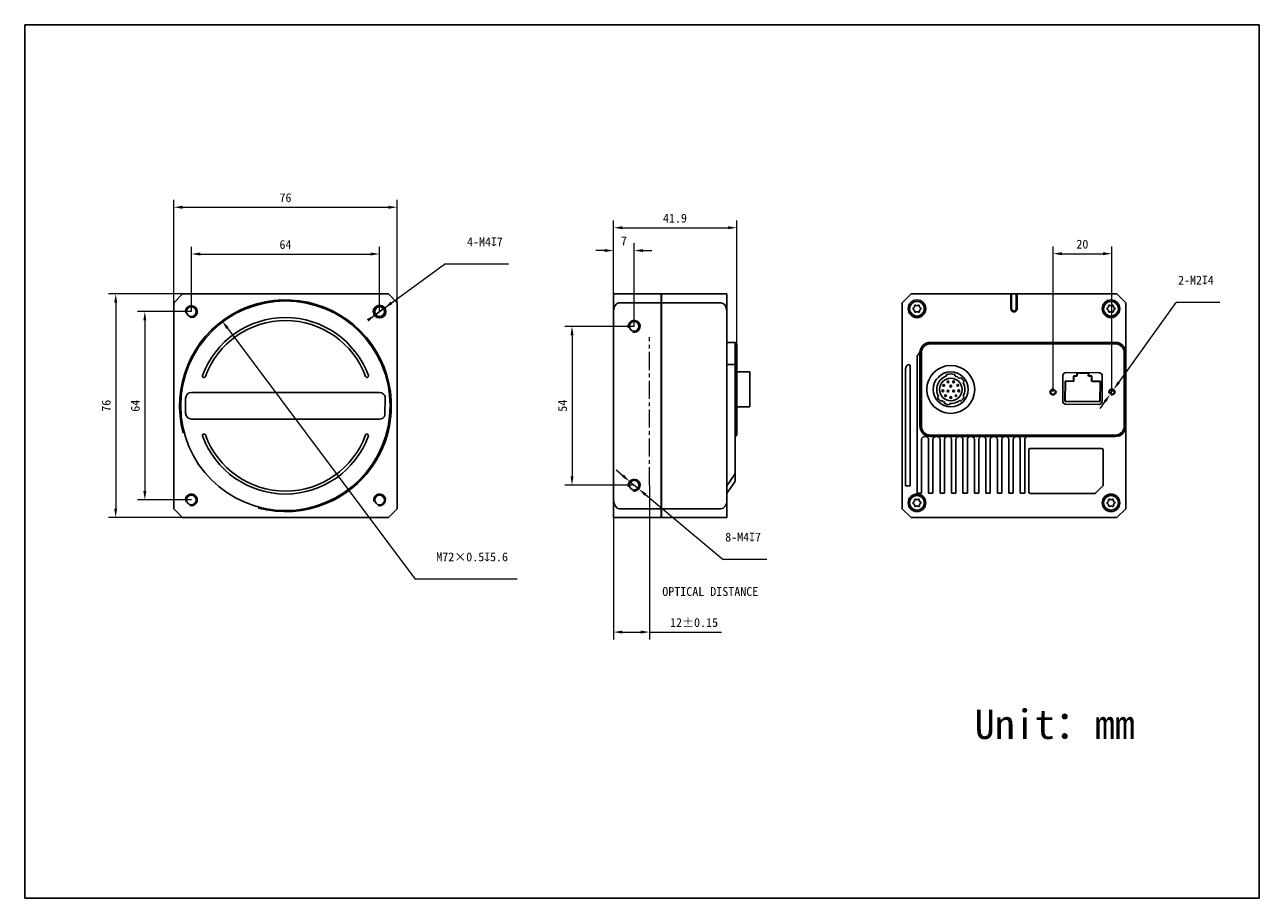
# Model space of a CAD drawing. Header units: millimetres. Extents: x 741 to 1161, y 54 to 351.
import ezdxf

# ---------------------------------------------------------------- set-up
doc = ezdxf.new("R2010")
doc.units = ezdxf.units.MM
doc.header["$LTSCALE"] = 16.335
doc.header["$PDMODE"] = 3
doc.header["$PDSIZE"] = 8
doc.linetypes.add('CENTER', pattern=[0.6, 0.375, -0.075, 0.075, -0.075])
doc.layers.get('0').update_dxf_attribs({"linetype": 'CONTINUOUS'})
doc.layers.get('Defpoints').update_dxf_attribs({"linetype": 'CONTINUOUS'})
for name, color, linetype in [('00_COMPONENTS', 7, 'CONTINUOUS'), ('50_ALL_DETAILS', 7, 'CONTINUOUS'), ('51__DRAFT_DIMS', 7, 'CONTINUOUS'), ('RJ45-B563S-LDXF_CONTINUOUS_LINE', 7, 'CONTINUOUS')]:
    doc.layers.add(name, color=color, linetype=linetype)
doc.styles.get("Standard").update_dxf_attribs({"font": 'simfang.ttf'})
doc.dimstyles.new('DIMSTYLE_1', dxfattribs={"dimtxt": 3, "dimasz": 3, "dimexe": 2.5, "dimexo": 0, "dimgap": 0.75, "dimtad": 1, "dimdsep": 46, "dimtxsty": 'STANDARD', "dimblk": '_FILLED', "dimcen": 0.09, "dimclrd": 8, "dimclre": 8, "dimclrt": 7, "dimadec": 0, "dimazin": 0, "dimtp": 0.001, "dimtm": 0.001, "dimtfac": 1, "dimtofl": 0, "dimtmove": 0, "dimatfit": 3, "dimldrblk": '_FILLED', "dimfxl": 1, "dimtolj": 1, "dimlwd": 9, "dimlwe": 9, "dimarcsym": 0})
doc.dimstyles.new('DIMSTYLE_2', dxfattribs={"dimtxt": 3, "dimasz": 3, "dimexe": 2.5, "dimexo": 0, "dimtad": 1, "dimdec": 3, "dimdsep": 46, "dimtxsty": 'STANDARD', "dimblk": '_FILLED', "dimcen": 0.09, "dimclrd": 8, "dimclre": 8, "dimclrt": 7, "dimadec": 0, "dimazin": 0, "dimtp": 0.001, "dimtm": 0.001, "dimtfac": 1, "dimtdec": 3, "dimtmove": 0, "dimatfit": 2, "dimldrblk": '_FILLED', "dimfxl": 1, "dimtolj": 1, "dimlwd": 9, "dimlwe": 9, "dimarcsym": 0})

# ---------------------------------------------------------------- blocks, each defined once
blk = doc.blocks.new('_FILLED')
at = {"color": 0, "linetype": 'ByBlock'}
blk.add_solid([(0, 0), (-1, 0.17), (-1, -0.17)], dxfattribs=at)
blk = doc.blocks.new('*D214')
at = {"layer": '51__DRAFT_DIMS', "color": 8, "lineweight": 9}
for p, q in [((797.32, 253.27), (797.32, 275.36)), ((861.32, 253.27), (861.32, 275.36)), ((800.32, 272.86), (858.32, 272.86))]:
    blk.add_line(p, q, dxfattribs=at)
at = {"layer": 'Defpoints', "color": 0}
for p in [(861.32, 272.86), (797.32, 253.27), (861.32, 253.27)]:
    blk.add_point(p, dxfattribs=at)
at = {"layer": '51__DRAFT_DIMS', "color": 8, "linetype": 'ByBlock', "lineweight": 9, "xscale": 3, "yscale": 3, "zscale": 3, "rotation": 180}
blk.add_blockref('_FILLED', (797.32, 272.86), dxfattribs=at)
at = {"layer": '51__DRAFT_DIMS', "color": 8, "linetype": 'ByBlock', "lineweight": 9, "xscale": 3, "yscale": 3, "zscale": 3}
blk.add_blockref('_FILLED', (861.32, 272.86), dxfattribs=at)
at = {"layer": '51__DRAFT_DIMS', "color": 7, "insert": (829.32, 277.61), "char_height": 3, "attachment_point": 2, "line_spacing_factor": 0.9}
blk.add_mtext('\\A1;64', dxfattribs=at)
blk = doc.blocks.new('*D215')
at = {"layer": '51__DRAFT_DIMS', "color": 8, "lineweight": 9}
for p, q in [((791.32, 253.44), (791.32, 291.26)), ((867.32, 253.44), (867.32, 291.26)), ((794.32, 288.76), (864.32, 288.76))]:
    blk.add_line(p, q, dxfattribs=at)
at = {"layer": 'Defpoints', "color": 0}
for p in [(867.32, 288.76), (791.32, 253.44), (867.32, 253.44)]:
    blk.add_point(p, dxfattribs=at)
at = {"layer": '51__DRAFT_DIMS', "color": 8, "linetype": 'ByBlock', "lineweight": 9, "xscale": 3, "yscale": 3, "zscale": 3, "rotation": 180}
blk.add_blockref('_FILLED', (791.32, 288.76), dxfattribs=at)
at = {"layer": '51__DRAFT_DIMS', "color": 8, "linetype": 'ByBlock', "lineweight": 9, "xscale": 3, "yscale": 3, "zscale": 3}
blk.add_blockref('_FILLED', (867.32, 288.76), dxfattribs=at)
at = {"layer": '51__DRAFT_DIMS', "color": 7, "insert": (829.32, 293.51), "char_height": 3, "attachment_point": 2, "line_spacing_factor": 0.9}
blk.add_mtext('\\A1;76', dxfattribs=at)
blk = doc.blocks.new('*D216')
at = {"layer": '51__DRAFT_DIMS', "color": 8, "lineweight": 9}
for p, q in [((797.15, 259.27), (769.06, 259.27)), ((771.56, 256.27), (771.56, 186.27)), ((797.15, 183.27), (769.06, 183.27))]:
    blk.add_line(p, q, dxfattribs=at)
at = {"layer": 'Defpoints', "color": 0}
for p in [(797.15, 259.27), (771.56, 183.27), (797.15, 183.27)]:
    blk.add_point(p, dxfattribs=at)
at = {"layer": '51__DRAFT_DIMS', "color": 8, "linetype": 'ByBlock', "lineweight": 9, "xscale": 3, "yscale": 3, "zscale": 3}
for p, rotation in [((771.56, 259.27), 90), ((771.56, 183.27), 270)]:
    blk.add_blockref('_FILLED', p, dxfattribs=dict(at, rotation=rotation))
at = {"layer": '51__DRAFT_DIMS', "color": 7, "insert": (766.81, 221.27), "char_height": 3, "attachment_point": 2, "rotation": 90, "line_spacing_factor": 0.9}
blk.add_mtext('\\A1;76', dxfattribs=at)
blk = doc.blocks.new('*D217')
at = {"layer": '51__DRAFT_DIMS', "color": 8, "lineweight": 9}
for p, q in [((797.32, 253.27), (778.97, 253.27)), ((781.47, 250.27), (781.47, 192.27)), ((797.32, 189.27), (778.97, 189.27))]:
    blk.add_line(p, q, dxfattribs=at)
at = {"layer": 'Defpoints', "color": 0}
for p in [(797.32, 253.27), (781.47, 189.27), (797.32, 189.27)]:
    blk.add_point(p, dxfattribs=at)
at = {"layer": '51__DRAFT_DIMS', "color": 8, "linetype": 'ByBlock', "lineweight": 9, "xscale": 3, "yscale": 3, "zscale": 3}
for p, rotation in [((781.47, 253.27), 90), ((781.47, 189.27), 270)]:
    blk.add_blockref('_FILLED', p, dxfattribs=dict(at, rotation=rotation))
at = {"layer": '51__DRAFT_DIMS', "color": 7, "insert": (776.72, 221.27), "char_height": 3, "attachment_point": 2, "rotation": 90, "line_spacing_factor": 0.9}
blk.add_mtext('\\A1;64', dxfattribs=at)
blk = doc.blocks.new('*D218')
at = {"layer": '51__DRAFT_DIMS', "color": 8, "lineweight": 9}
for p in [(809.56, 247.7), (908.09, 162.28)]:
    blk.add_line(p, (873.43, 162.28), dxfattribs=at)
at = {"layer": 'Defpoints', "color": 0}
for p in [(807.76, 250.1), (850.88, 192.44)]:
    blk.add_point(p, dxfattribs=at)
at = {"layer": '51__DRAFT_DIMS', "color": 8, "linetype": 'ByBlock', "lineweight": 9, "xscale": 3, "yscale": 3, "zscale": 3, "rotation": 126.7847362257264}
blk.add_blockref('_FILLED', (807.76, 250.1), dxfattribs=at)
at = {"layer": '51__DRAFT_DIMS', "color": 7, "insert": (880.61, 171.4), "char_height": 3, "attachment_point": 1, "line_spacing_factor": 0.9}
blk.add_mtext('\\A1;{M72×0.5{\\fgdt;x}5.6\\P }', dxfattribs=at)
blk = doc.blocks.new('*D219')
at = {"layer": '51__DRAFT_DIMS', "color": 8, "lineweight": 9}
for p, q in [((857.29, 250.32), (883.37, 269.41)), ((905.23, 269.41), (883.37, 269.41)), ((865.36, 256.22), (867.78, 258)), ((862.94, 254.45), (859.71, 252.09))]:
    blk.add_line(p, q, dxfattribs=at)
at = {"layer": 'Defpoints', "color": 0}
for p in [(859.71, 252.09), (862.94, 254.45)]:
    blk.add_point(p, dxfattribs=at)
at = {"layer": '51__DRAFT_DIMS', "color": 8, "linetype": 'ByBlock', "lineweight": 9, "xscale": 3, "yscale": 3, "zscale": 3}
for p, rotation in [((862.94, 254.45), 216.2077005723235), ((859.71, 252.09), 36.20770057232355)]:
    blk.add_blockref('_FILLED', p, dxfattribs=dict(at, rotation=rotation))
at = {"layer": '51__DRAFT_DIMS', "color": 7, "insert": (891.07, 278.53), "char_height": 3, "attachment_point": 1, "line_spacing_factor": 0.9}
blk.add_mtext('\\A1;{4-M4{\\fgdt;x}7\\P }', dxfattribs=at)
blk = doc.blocks.new('*D220')
at = {"layer": '51__DRAFT_DIMS', "color": 8, "lineweight": 9}
for p, q in [((947.95, 248.27), (924.3, 248.27)), ((926.8, 245.27), (926.8, 197.27)), ((947.95, 194.27), (924.3, 194.27))]:
    blk.add_line(p, q, dxfattribs=at)
at = {"layer": 'Defpoints', "color": 0}
for p in [(947.95, 248.27), (926.8, 194.27), (947.95, 194.27)]:
    blk.add_point(p, dxfattribs=at)
at = {"layer": '51__DRAFT_DIMS', "color": 8, "linetype": 'ByBlock', "lineweight": 9, "xscale": 3, "yscale": 3, "zscale": 3}
for p, rotation in [((926.8, 248.27), 90), ((926.8, 194.27), 270)]:
    blk.add_blockref('_FILLED', p, dxfattribs=dict(at, rotation=rotation))
at = {"layer": '51__DRAFT_DIMS', "color": 7, "insert": (922.05, 221.29), "char_height": 3, "attachment_point": 2, "rotation": 90, "line_spacing_factor": 0.9}
blk.add_mtext('\\A1;54', dxfattribs=at)
blk = doc.blocks.new('*D221')
at = {"layer": '51__DRAFT_DIMS', "color": 8, "lineweight": 9}
for p, q in [((937.95, 274.04), (934.95, 274.04)), ((940.95, 253.44), (940.95, 276.54)), ((947.95, 248.27), (947.95, 276.54)), ((950.95, 274.04), (953.95, 274.04))]:
    blk.add_line(p, q, dxfattribs=at)
at = {"layer": 'Defpoints', "color": 0}
for p in [(947.95, 274.04), (940.95, 253.44), (947.95, 248.27)]:
    blk.add_point(p, dxfattribs=at)
at = {"layer": '51__DRAFT_DIMS', "color": 8, "linetype": 'ByBlock', "lineweight": 9, "xscale": 3, "yscale": 3, "zscale": 3}
blk.add_blockref('_FILLED', (940.95, 274.04), dxfattribs=at)
at = {"layer": '51__DRAFT_DIMS', "color": 8, "linetype": 'ByBlock', "lineweight": 9, "xscale": 3, "yscale": 3, "zscale": 3, "rotation": 180}
blk.add_blockref('_FILLED', (947.95, 274.04), dxfattribs=at)
at = {"layer": '51__DRAFT_DIMS', "color": 7, "insert": (944.43, 278.79), "char_height": 3, "attachment_point": 2, "line_spacing_factor": 0.9}
blk.add_mtext('\\A1;7', dxfattribs=at)
blk = doc.blocks.new('*D227')
at = {"layer": '51__DRAFT_DIMS', "color": 8, "lineweight": 9}
for p, q in [((940.95, 253.44), (940.95, 284.3)), ((943.95, 281.8), (979.84, 281.8)), ((982.84, 239.32), (982.84, 284.3))]:
    blk.add_line(p, q, dxfattribs=at)
at = {"layer": 'Defpoints', "color": 0}
for p in [(982.84, 281.8), (940.95, 253.44), (982.84, 239.32)]:
    blk.add_point(p, dxfattribs=at)
at = {"layer": '51__DRAFT_DIMS', "color": 8, "linetype": 'ByBlock', "lineweight": 9, "xscale": 3, "yscale": 3, "zscale": 3, "rotation": 180}
blk.add_blockref('_FILLED', (940.95, 281.8), dxfattribs=at)
at = {"layer": '51__DRAFT_DIMS', "color": 8, "linetype": 'ByBlock', "lineweight": 9, "xscale": 3, "yscale": 3, "zscale": 3}
blk.add_blockref('_FILLED', (982.84, 281.8), dxfattribs=at)
at = {"layer": '51__DRAFT_DIMS', "color": 7, "insert": (961.81, 286.55), "char_height": 3, "attachment_point": 2, "line_spacing_factor": 0.9}
blk.add_mtext('\\A1;41.9{}{{\\H0.7x;}{}}', dxfattribs=at)
blk = doc.blocks.new('*D223')
at = {"layer": '51__DRAFT_DIMS', "color": 8, "lineweight": 9}
for p, q in [((944.11, 197.47), (941.8, 199.39)), ((946.41, 195.55), (949.48, 192.99)), ((951.79, 191.07), (978.27, 169)), ((993.02, 169), (978.27, 169))]:
    blk.add_line(p, q, dxfattribs=at)
at = {"layer": 'Defpoints', "color": 0}
for p in [(946.41, 195.55), (949.48, 192.99)]:
    blk.add_point(p, dxfattribs=at)
at = {"layer": '51__DRAFT_DIMS', "color": 8, "linetype": 'ByBlock', "lineweight": 9, "xscale": 3, "yscale": 3, "zscale": 3}
for p, rotation in [((946.41, 195.55), 320.2005088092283), ((949.48, 192.99), 140.2005088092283)]:
    blk.add_blockref('_FILLED', p, dxfattribs=dict(at, rotation=rotation))
at = {"layer": '51__DRAFT_DIMS', "color": 7, "insert": (978.9, 178.13), "char_height": 3, "attachment_point": 1, "line_spacing_factor": 0.9}
blk.add_mtext('\\A1;{8-M4{\\fgdt;x}7\\P }', dxfattribs=at)
blk = doc.blocks.new('*D229')
at = {"layer": '51__DRAFT_DIMS', "color": 8, "lineweight": 9}
for p, q in [((953.11, 194.22), (953.11, 141.83)), ((940.95, 189.1), (940.95, 141.83)), ((943.95, 144.33), (950.11, 144.33)), ((953.11, 144.33), (977.68, 144.33))]:
    blk.add_line(p, q, dxfattribs=at)
at = {"layer": 'Defpoints', "color": 0}
for p in [(953.11, 194.22), (940.95, 189.1), (953.11, 144.33)]:
    blk.add_point(p, dxfattribs=at)
at = {"layer": '51__DRAFT_DIMS', "color": 8, "linetype": 'ByBlock', "lineweight": 9, "xscale": 3, "yscale": 3, "zscale": 3, "rotation": 180}
blk.add_blockref('_FILLED', (940.95, 144.33), dxfattribs=at)
at = {"layer": '51__DRAFT_DIMS', "color": 8, "linetype": 'ByBlock', "lineweight": 9, "xscale": 3, "yscale": 3, "zscale": 3}
blk.add_blockref('_FILLED', (953.11, 144.33), dxfattribs=at)
at = {"layer": '51__DRAFT_DIMS', "color": 7, "insert": (960.15, 149.08), "char_height": 3, "attachment_point": 1, "line_spacing_factor": 0.9}
blk.add_mtext('\\A1;12{}{{{%%p0.15}}{}}', dxfattribs=at)
blk = doc.blocks.new('*D225')
at = {"layer": '51__DRAFT_DIMS', "color": 8, "lineweight": 9}
for p, q in [((1090.45, 225.97), (1090.45, 275.47)), ((1110.45, 225.97), (1110.45, 275.47)), ((1093.45, 272.97), (1107.45, 272.97))]:
    blk.add_line(p, q, dxfattribs=at)
at = {"layer": 'Defpoints', "color": 0}
for p in [(1110.45, 272.97), (1090.45, 225.97), (1110.45, 225.97)]:
    blk.add_point(p, dxfattribs=at)
at = {"layer": '51__DRAFT_DIMS', "color": 8, "linetype": 'ByBlock', "lineweight": 9, "xscale": 3, "yscale": 3, "zscale": 3, "rotation": 180}
blk.add_blockref('_FILLED', (1090.45, 272.97), dxfattribs=at)
at = {"layer": '51__DRAFT_DIMS', "color": 8, "linetype": 'ByBlock', "lineweight": 9, "xscale": 3, "yscale": 3, "zscale": 3}
blk.add_blockref('_FILLED', (1110.45, 272.97), dxfattribs=at)
at = {"layer": '51__DRAFT_DIMS', "color": 7, "insert": (1100.42, 277.72), "char_height": 3, "attachment_point": 2, "line_spacing_factor": 0.9}
blk.add_mtext('\\A1;20', dxfattribs=at)
blk = doc.blocks.new('*D226')
at = {"layer": '51__DRAFT_DIMS', "color": 8, "lineweight": 9}
for p, q in [((1112.78, 229.22), (1132.32, 256.37)), ((1147.14, 256.37), (1132.32, 256.37)), ((1108.11, 222.72), (1106.36, 220.29)), ((1109.86, 225.16), (1111.03, 226.78))]:
    blk.add_line(p, q, dxfattribs=at)
at = {"layer": 'Defpoints', "color": 0}
for p in [(1109.86, 225.16), (1111.03, 226.78)]:
    blk.add_point(p, dxfattribs=at)
at = {"layer": '51__DRAFT_DIMS', "color": 8, "linetype": 'ByBlock', "lineweight": 9, "xscale": 3, "yscale": 3, "zscale": 3}
for p, rotation in [((1111.03, 226.78), 234.2633850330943), ((1109.86, 225.16), 54.26338503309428)]:
    blk.add_blockref('_FILLED', p, dxfattribs=dict(at, rotation=rotation))
at = {"layer": '51__DRAFT_DIMS', "color": 7, "insert": (1132.95, 265.49), "char_height": 3, "attachment_point": 1, "line_spacing_factor": 0.9}
blk.add_mtext('\\A1;{2-M2{\\fgdt;x}4\\P }', dxfattribs=at)

msp = doc.modelspace()

# ---------------------------------------------------------------- linework, layer by layer
at = {"color": 7}
for p, q in [((740.604, 53.8213), (740.604, 350.8213)), ((740.604, 350.8213), (1160.604, 350.8213)), ((1160.604, 53.8213), (1160.604, 350.8213)), ((740.604, 53.8213), (1160.604, 53.8213))]:
    msp.add_line(p, q, dxfattribs=at)
at = {"color": 1, "linetype": 'CENTER', "lineweight": 5}
msp.add_line((953.1066, 194.2231), (953.1066, 244.5908), dxfattribs=at)
for p, q in [((825.8221, 225.7695), (833.3899, 225.7695)), ((863.238, 224.3435), (863.1685, 218.0008))]:
    msp.add_line(p, q)
at = {"layer": '00_COMPONENTS', "color": 7}
for p, q in [((794.3221, 259.2695), (791.3221, 256.2695)), ((791.3221, 186.2695), (791.3221, 256.2695)), ((794.3221, 259.2695), (864.3221, 259.2695)), ((867.3221, 256.2695), (864.3221, 259.2695)), ((867.3221, 186.2695), (867.3221, 256.2695)), ((940.9477, 183.2695), (940.9477, 259.2695)), ((940.9477, 259.2695), (957.1477, 259.2695)), ((942.9477, 256.2695), (957.1477, 256.2695)), ((957.1477, 259.2695), (957.1477, 183.2695)), ((957.2474, 258.2695), (957.1477, 258.2695)), ((957.2474, 183.2695), (957.2474, 259.2695)), ((957.2474, 259.2695), (979.4474, 259.2695)), ((977.4474, 256.2695), (957.2474, 256.2695)), ((979.4474, 259.2695), (979.4474, 256.742)), ((1039.1473, 256.2695), (1042.1473, 259.2695)), ((1039.1473, 186.2695), (1039.1473, 256.2695)), ((1042.1473, 259.2695), (1076.2532, 259.2695)), ((1076.0473, 259.2695), (1076.0473, 254.2695)), ((1076.3473, 259.2695), (1076.1473, 259.0695)), ((1076.1473, 259.0695), (1076.1473, 254.2695)), ((1076.3473, 259.2695), (1076.3473, 254.2695)), ((1076.3473, 259.2695), (1112.1473, 259.2695)), ((1077.9473, 254.2695), (1077.9473, 259.2695)), ((1077.9473, 259.2695), (1078.1473, 259.0695)), ((1078.1473, 254.2695), (1078.1473, 259.0695)), ((1078.2473, 259.2695), (1078.2473, 254.2695)), ((1112.1473, 259.2695), (1115.1473, 256.2695)), ((1115.1473, 186.2695), (1115.1473, 256.2695)), ((979.4474, 255.9687), (979.4474, 186.5704)), ((1046.7973, 254.2695), (1046.7973, 255.2695)), ((1107.4973, 255.2695), (1107.4973, 254.2695)), ((1042.7411, 251.6195), (1044.1473, 251.6195)), ((1110.1473, 251.6195), (1111.5536, 251.6195)), ((982.3374, 242.8195), (979.4474, 242.8195)), ((982.3374, 242.8195), (982.3374, 196.2174)), ((982.8374, 242.3195), (982.3374, 242.8195)), ((982.8374, 242.3195), (982.8374, 211.3195)), ((1111.6473, 242.8195), (1048.6473, 242.8195)), ((1111.6473, 242.3195), (1048.6473, 242.3195)), ((982.3374, 235.2624), (979.4474, 235.2624)), ((1044.1973, 191.5095), (1044.1973, 237.7482)), ((1044.7525, 238.9247), (1044.6367, 238.8089)), ((1045.1473, 239.3195), (1045.1473, 214.3195)), ((1045.6473, 239.3195), (1045.6473, 214.3195)), ((1114.6473, 214.3195), (1114.6473, 239.3195)), ((982.8374, 232.7695), (987.2574, 232.7695)), ((987.2574, 220.8696), (987.2574, 232.7695)), ((1040.2973, 194.0995), (1040.2973, 233.8482)), ((1040.9438, 235.116), (1040.7367, 234.9089)), ((1041.7973, 194.0995), (1041.7973, 234.7624)), ((1054.2348, 231.876), (1054.2359, 231.4074)), ((1057.0348, 231.8829), (1057.0359, 231.4143)), ((1093.7211, 222.8419), (1093.7943, 231.5416)), ((1094.8027, 232.5331), (1106.2023, 232.4372)), ((1098.4482, 231.3674), (1098.4481, 231.3724)), ((1102.5563, 232.3329), (1102.5479, 231.3379)), ((1103.648, 231.3237), (1102.5481, 231.3329)), ((1103.6479, 231.3286), (1103.6337, 229.6387)), ((1107.1939, 231.4288), (1107.1206, 222.7291)), ((1058.6714, 230.5472), (1059.021, 230.842)), ((1060.1815, 229.466), (1059.8318, 229.1712)), ((795.3221, 223.7695), (795.3221, 218.7695)), ((825.8221, 225.7695), (797.3221, 225.7695)), ((861.3221, 225.7695), (832.8221, 225.7695)), ((1051.1132, 224.1731), (1051.4628, 224.4679)), ((1052.6233, 223.0919), (1052.2736, 222.797)), ((1059.041, 222.8138), (1058.6898, 223.107)), ((1059.8434, 224.4887), (1060.1946, 224.1956)), ((982.8374, 220.8695), (987.2574, 220.8695)), ((1053.4511, 222.051), (1053.5684, 222.4931)), ((1055.3082, 222.0315), (1055.191, 221.5894)), ((1106.1123, 221.7376), (1094.7127, 221.8335)), ((797.3221, 216.7695), (861.3221, 216.7695)), ((982.8374, 211.3195), (982.3374, 210.8195)), ((1047.0973, 210.8195), (1046.6973, 210.8195)), ((1048.6473, 211.3195), (1111.6473, 211.3195)), ((1048.6473, 210.8195), (1111.6473, 210.8195)), ((1045.6973, 191.5095), (1045.6973, 209.8195)), ((1048.0973, 191.5095), (1048.0973, 209.8195)), ((1049.5973, 191.5095), (1049.5973, 209.8195)), ((1051.9973, 191.5095), (1051.9973, 209.8195)), ((1053.4973, 191.5095), (1053.4973, 209.8195)), ((1055.8973, 191.5095), (1055.8973, 209.8195)), ((1057.3973, 191.5095), (1057.3973, 209.8195)), ((1059.7973, 191.5095), (1059.7973, 209.8195)), ((1061.2973, 191.5095), (1061.2973, 209.8195)), ((1063.6973, 191.5095), (1063.6973, 209.8195)), ((1065.1973, 191.5095), (1065.1973, 209.8195)), ((1067.5973, 191.5095), (1067.5973, 209.8195)), ((1069.0973, 191.5095), (1069.0973, 209.8195)), ((1071.4973, 191.5095), (1071.4973, 209.8195)), ((1072.9973, 191.5095), (1072.9973, 209.8195)), ((1075.3973, 191.5095), (1075.3973, 209.8195)), ((1076.8973, 191.5095), (1076.8973, 209.8195)), ((1079.2973, 191.5095), (1079.2973, 209.8195)), ((1080.7973, 191.5095), (1080.7973, 209.8195)), ((1082.1473, 206.2695), (1082.1473, 191.9695)), ((1106.9473, 206.7695), (1082.6473, 206.7695)), ((1107.4473, 194.2767), (1107.4473, 206.2695)), ((979.4474, 194.0995), (981.9682, 197.6495)), ((979.4474, 191.5095), (981.9682, 195.0595)), ((1040.2973, 194.0995), (1041.7973, 194.0995)), ((1104.9938, 191.616), (1107.3009, 193.9231)), ((1044.1473, 190.9195), (1042.7411, 190.9195)), ((1044.1973, 191.5095), (1045.6973, 191.5095)), ((1048.0973, 191.5095), (1049.5973, 191.5095)), ((1051.9973, 191.5095), (1053.4973, 191.5095)), ((1055.8973, 191.5095), (1057.3973, 191.5095)), ((1059.7973, 191.5095), (1061.2973, 191.5095)), ((1063.6973, 191.5095), (1065.1973, 191.5095)), ((1067.5973, 191.5095), (1069.0973, 191.5095)), ((1071.4973, 191.5095), (1072.9973, 191.5095)), ((1075.3973, 191.5095), (1076.8973, 191.5095)), ((1079.2973, 191.5095), (1080.7973, 191.5095)), ((1082.6473, 191.4695), (1104.6402, 191.4695)), ((1111.5536, 190.9195), (1110.1473, 190.9195)), ((791.3221, 186.2695), (794.3221, 183.2695)), ((864.3221, 183.2695), (867.3221, 186.2695)), ((942.9477, 186.2695), (957.1477, 186.2695)), ((977.4474, 186.2695), (957.2474, 186.2695)), ((979.4474, 185.7971), (979.4474, 183.2695)), ((1042.1473, 183.2695), (1039.1473, 186.2695)), ((1046.7973, 187.2695), (1046.7973, 188.2695)), ((1107.4973, 188.2695), (1107.4973, 187.2695)), ((1115.1473, 186.2695), (1112.1473, 183.2695)), ((794.3221, 183.2695), (864.3221, 183.2695)), ((940.9477, 183.2695), (957.1477, 183.2695)), ((957.2474, 184.2695), (957.1477, 184.2695)), ((979.4474, 183.2695), (957.2474, 183.2695)), ((1042.1473, 183.2695), (1112.1473, 183.2695))]:
    msp.add_line(p, q, dxfattribs=at)
at = {"layer": '00_COMPONENTS', "color": 4}
for p, q in [((957.2474, 255.8583), (957.1477, 255.8583)), ((957.2474, 254.4441), (957.1477, 254.4441)), ((1048.6473, 242.3195), (1048.6473, 242.8195)), ((1111.6473, 242.3195), (1111.6473, 242.8195)), ((1045.6473, 239.3195), (1045.1473, 239.3195)), ((1114.6473, 239.3195), (1115.1473, 239.3195)), ((1045.6473, 214.3195), (1045.1473, 214.3195)), ((1114.6473, 214.3195), (1115.1473, 214.3195)), ((1048.6473, 211.3195), (1048.6473, 210.8195)), ((1111.6473, 211.3195), (1111.6473, 210.8195))]:
    msp.add_line(p, q, dxfattribs=at)
at = {"layer": '00_COMPONENTS', "color": 7}
for centre, radius in [((829.3221, 221.2695), 35.625), ((1044.1473, 254.2695), 3), ((1044.1473, 254.2695), 2.5), ((1110.1473, 254.2695), 3), ((1110.1473, 254.2695), 2.5), ((797.3221, 253.2695), 1.65), ((861.3221, 253.2695), 2.15), ((861.3221, 253.2695), 1.65), ((947.9477, 248.2695), 1.65), ((1055.6473, 226.8195), 8.15), ((1055.6473, 226.8195), 5.95), ((1055.6473, 226.8195), 5.95), ((1055.6473, 226.8195), 3.85), ((1053.2639, 228.1936), 0.3), ((1054.6909, 229.3972), 0.3), ((1055.6446, 227.9195), 0.3), ((1056.5909, 229.4019), 0.3), ((1058.0239, 228.2054), 0.3), ((1052.9385, 226.3328), 0.3), ((1053.8826, 224.7052), 0.3), ((1054.6987, 226.2672), 0.3), ((1055.6542, 224.0696), 0.3), ((1056.5987, 226.2719), 0.3), ((1057.4226, 224.7139), 0.3), ((1058.3585, 226.3463), 0.3), ((1090.4473, 225.9695), 0.8), ((1090.4473, 225.9695), 0.8), ((1110.4473, 225.9695), 0.8), ((947.9477, 194.2695), 1.65), ((797.3221, 189.2695), 1.65), ((861.3221, 189.2695), 1.65), ((1044.1473, 188.2695), 3), ((1044.1473, 188.2695), 2.5), ((1110.1473, 188.2695), 3), ((1110.1473, 188.2695), 2.5)]:
    msp.add_circle(centre, radius, dxfattribs=at)
at = {"layer": '00_COMPONENTS', "color": 4}
for centre, radius, start, end in [((829.3221, 221.2695), 36, 255, 195), ((797.3221, 253.2695), 2, 255, 195), ((861.3221, 253.2695), 2, 255, 195), ((947.9477, 248.2695), 2, 255, 195), ((1090.4473, 225.9695), 1, 74.517761, 14.517761), ((1110.4473, 225.9695), 1, 255, 195), ((947.9477, 194.2695), 2, 255, 195), ((797.3221, 189.2695), 2, 255, 195), ((861.3221, 189.2695), 2, 255, 195)]:
    msp.add_arc(centre, radius, start, end, dxfattribs=at)
at = {"layer": '00_COMPONENTS', "color": 7}
for centre, radius, start, end in [((1042.8485, 253.4953), 0.4879, 357.990769, 63.605767), ((1042.9489, 254.9394), 0.3722, 296.10258, 5.493957), ((1044.1267, 255.7508), 0.4622, 237.564042, 304.032495), ((1044.168, 252.7883), 0.4622, 57.564042, 124.032495), ((1044.1473, 254.2695), 2.65, 270, 0), ((1045.3266, 254.9725), 0.3722, 176.10258, 245.493957), ((1045.4673, 253.5318), 0.4879, 117.990769, 183.605767), ((1048.7973, 255.2695), 2, 169.997351, 180), ((1077.1473, 254.2695), 1.1, 180, 0), ((1077.1473, 254.2695), 1, 180, 0), ((1077.1473, 254.2695), 0.8, 180, 0), ((1105.4973, 255.2695), 2, 0, 10.002649), ((1110.1473, 254.2695), 2.65, 180, 270), ((1108.8485, 253.4953), 0.4879, 357.990769, 63.605767), ((1108.9489, 254.9394), 0.3722, 296.10258, 5.493957), ((1110.1267, 255.7508), 0.4622, 237.564042, 304.032495), ((1110.168, 252.7883), 0.4622, 57.564042, 124.032495), ((1111.3266, 254.9725), 0.3722, 176.10258, 245.493957), ((1111.4673, 253.5318), 0.4879, 117.990769, 183.605767), ((829.3221, 221.2695), 30, 20, 160), ((829.3221, 221.2695), 29, 20, 160), ((1043.6919, 239.9854), 1.5, 315, 352.34713), ((1048.6473, 239.3195), 3.5, 90, 180), ((1048.6473, 239.3195), 3, 90, 180), ((1111.6473, 239.3195), 3.5, 0, 90), ((1111.6473, 239.3195), 3, 0, 90), ((1041.2973, 234.7624), 0.5, 0, 135), ((1045.6973, 237.7482), 1.5, 135, 180), ((801.6012, 231.3591), 0.5, 160, 340), ((857.0431, 231.3591), 0.5, 200, 20), ((1041.7973, 233.8482), 1.5, 135, 180), ((1055.6473, 226.8195), 4.8, 107.099903, 209.335217), ((1055.6473, 226.8195), 5.25, 74.67613, 105.60815), ((1055.6473, 226.8195), 4.8, 50.949063, 73.184377), ((1094.7943, 231.5332), 1, 89.517761, 179.517761), ((1106.1939, 231.4372), 1, 359.517761, 89.517761), ((1055.6473, 226.8195), 5.25, 30.27125, 50.013029), ((1055.6473, 226.8195), 4.8, 330.949063, 29.335217), ((797.3221, 223.7695), 2, 90, 180), ((861.3221, 223.7695), 2, 16.675556, 90), ((1055.6473, 226.8195), 5.25, 210.27125, 230.013029), ((1055.6473, 226.8195), 4.8, 230.949063, 244.335217), ((1055.6473, 226.8195), 4.8, 265.949063, 309.335217), ((1055.6473, 226.8195), 5.25, 310.27125, 330.013029), ((1094.7211, 222.8335), 1, 179.517761, 269.517761), ((1106.1207, 222.7375), 1, 269.517761, 359.517761), ((797.3221, 218.7695), 2, 180, 270), ((1055.6473, 226.8195), 5.25, 245.27125, 265.013029), ((861.3221, 218.7695), 2, 270, 337.393938), ((1048.6473, 214.3195), 3.5, 180, 270), ((1048.6473, 214.3195), 3, 180, 270), ((1111.6473, 214.3195), 3.5, 270, 0), ((1111.6473, 214.3195), 3, 270, 0), ((801.6012, 211.18), 0.5, 20, 200), ((829.3221, 221.2695), 30, 200, 340), ((829.3221, 221.2695), 29, 200, 340), ((857.0431, 211.18), 0.5, 340, 160), ((1046.6973, 209.8195), 1, 90, 180), ((1047.0973, 209.8195), 1, 0, 90), ((1050.5973, 209.8195), 1, 90, 180), ((1050.9973, 209.8195), 1, 0, 90), ((1054.4973, 209.8195), 1, 90, 180), ((1054.8973, 209.8195), 1, 0, 90), ((1058.3973, 209.8195), 1, 90, 180), ((1058.7973, 209.8195), 1, 0, 90), ((1062.2973, 209.8195), 1, 90, 180), ((1062.6973, 209.8195), 1, 0, 90), ((1066.1973, 209.8195), 1, 90, 180), ((1066.5973, 209.8195), 1, 0, 90), ((1070.0973, 209.8195), 1, 90, 180), ((1070.4973, 209.8195), 1, 0, 90), ((1073.9973, 209.8195), 1, 90, 180), ((1074.3973, 209.8195), 1, 0, 90), ((1077.8973, 209.8195), 1, 90, 180), ((1078.2973, 209.8195), 1, 0, 90), ((1081.7973, 209.8195), 1, 90, 180), ((1082.6473, 206.2695), 0.5, 90, 180), ((1106.9473, 206.2695), 0.5, 0, 90), ((980.3374, 198.8074), 2, 324.62244, 0), ((980.3374, 196.2174), 2, 324.62244, 0), ((1106.9473, 194.2767), 0.5, 315, 0), ((1044.1267, 189.7508), 0.4622, 237.564042, 304.032495), ((1044.1473, 188.2695), 2.65, 0, 90), ((1082.6473, 191.9695), 0.5, 180, 270), ((1104.6402, 191.9695), 0.5, 270, 315), ((1110.1473, 188.2695), 2.65, 90, 180), ((1110.1267, 189.7508), 0.4622, 237.564042, 304.032495), ((1042.8485, 187.4953), 0.4879, 357.990769, 63.605767), ((1042.9489, 188.9394), 0.3722, 296.10258, 5.493957), ((1044.168, 186.7883), 0.4622, 57.564042, 124.032495), ((1045.3266, 188.9725), 0.3722, 176.10258, 245.493957), ((1045.4673, 187.5318), 0.4879, 117.990769, 183.605767), ((1048.7973, 187.2695), 2, 180, 190.002649), ((1105.4973, 187.2695), 2, 349.997351, 0), ((1108.8485, 187.4953), 0.4879, 357.990769, 63.605767), ((1108.9489, 188.9394), 0.3722, 296.10258, 5.493957), ((1110.168, 186.7883), 0.4622, 57.564042, 124.032495), ((1111.3266, 188.9725), 0.3722, 176.10258, 245.493957), ((1111.4673, 187.5318), 0.4879, 117.990769, 183.605767)]:
    msp.add_arc(centre, radius, start, end, dxfattribs=at)
for centre, major_axis, start_param, end_param in [((942.9477, 253.4411), (0, 2.8284), 0, 1.57079633), ((977.4474, 253.4411), (0, -2.8284), 1.57079633, 3.14159265), ((942.9477, 189.098), (0, 2.8284), 1.57079633, 3.14159265), ((977.4474, 189.098), (0, -2.8284), 0, 1.57079633)]:
    msp.add_ellipse(centre, major_axis=major_axis, ratio=0.70710678, start_param=start_param, end_param=end_param, dxfattribs=at)
for points, knots in [([(979.4474, 256.742), (979.4474, 256.6867), (979.447, 256.5697), (979.4466, 256.3119), (979.4474, 256.1094), (979.4474, 255.9687)], [0, 0, 0, 0, 0.21450861, 0.454049, 1, 1, 1, 1]), ([(1043.0654, 253.9324), (1042.8549, 254.0368), (1042.6338, 254.2578), (1042.8676, 254.4851), (1043.1127, 254.6051)], [0, 0, 0, 0, 0.47923336, 1, 1, 1, 1]), ([(1043.3194, 254.975), (1043.2933, 255.2467), (1043.365, 255.5677), (1043.6739, 255.491), (1043.8788, 255.3607)], [0, 0, 0, 0, 0.51616744, 1, 1, 1, 1]), ([(1043.9093, 253.1713), (1043.7081, 253.0354), (1043.4141, 252.9536), (1043.3278, 253.2434), (1043.3361, 253.4782)], [0, 0, 0, 0, 0.50460539, 1, 1, 1, 1]), ([(1044.3853, 255.3678), (1044.5866, 255.5037), (1044.8932, 255.589), (1044.9738, 255.2701), (1044.9553, 254.9978)], [0, 0, 0, 0, 0.48383256, 1, 1, 1, 1]), ([(1044.9803, 253.5011), (1044.9951, 253.2667), (1044.9169, 252.9745), (1044.6208, 253.0481), (1044.4159, 253.1784)], [0, 0, 0, 0, 0.49539461, 1, 1, 1, 1]), ([(1045.1722, 254.6338), (1045.4206, 254.5206), (1045.6606, 254.2999), (1045.4457, 254.0729), (1045.2383, 253.9627)], [0, 0, 0, 0, 0.52076664, 1, 1, 1, 1]), ([(1109.0654, 253.9324), (1108.8549, 254.0368), (1108.6338, 254.2578), (1108.8676, 254.4851), (1109.1127, 254.6051)], [0, 0, 0, 0, 0.47923336, 1, 1, 1, 1]), ([(1109.3194, 254.975), (1109.2933, 255.2467), (1109.365, 255.5677), (1109.6739, 255.491), (1109.8788, 255.3607)], [0, 0, 0, 0, 0.51616744, 1, 1, 1, 1]), ([(1109.9093, 253.1713), (1109.7081, 253.0354), (1109.4141, 252.9536), (1109.3278, 253.2434), (1109.3361, 253.4782)], [0, 0, 0, 0, 0.50460539, 1, 1, 1, 1]), ([(1110.3853, 255.3678), (1110.5866, 255.5037), (1110.8932, 255.589), (1110.9738, 255.2701), (1110.9553, 254.9978)], [0, 0, 0, 0, 0.48383256, 1, 1, 1, 1]), ([(1110.9803, 253.5011), (1110.9951, 253.2667), (1110.9169, 252.9745), (1110.6208, 253.0481), (1110.4159, 253.1784)], [0, 0, 0, 0, 0.49539461, 1, 1, 1, 1]), ([(1111.1722, 254.6338), (1111.4206, 254.5206), (1111.6606, 254.2999), (1111.4457, 254.0729), (1111.2383, 253.9627)], [0, 0, 0, 0, 0.52076664, 1, 1, 1, 1]), ([(1043.3194, 188.975), (1043.2933, 189.2467), (1043.365, 189.5677), (1043.6739, 189.491), (1043.8788, 189.3607)], [0, 0, 0, 0, 0.51616744, 1, 1, 1, 1]), ([(1044.3853, 189.3678), (1044.5866, 189.5037), (1044.8932, 189.589), (1044.9738, 189.2701), (1044.9553, 188.9978)], [0, 0, 0, 0, 0.48383256, 1, 1, 1, 1]), ([(1109.3194, 188.975), (1109.2933, 189.2467), (1109.365, 189.5677), (1109.6739, 189.491), (1109.8788, 189.3607)], [0, 0, 0, 0, 0.51616744, 1, 1, 1, 1]), ([(1110.3853, 189.3678), (1110.5866, 189.5037), (1110.8932, 189.589), (1110.9738, 189.2701), (1110.9553, 188.9978)], [0, 0, 0, 0, 0.48383256, 1, 1, 1, 1]), ([(979.4474, 186.5704), (979.4474, 186.4297), (979.4466, 186.2272), (979.447, 185.9694), (979.4474, 185.8524), (979.4474, 185.7971)], [0, 0, 0, 0, 0.545951, 0.78549139, 1, 1, 1, 1]), ([(1043.0654, 187.9324), (1042.8549, 188.0368), (1042.6338, 188.2578), (1042.8676, 188.4851), (1043.1127, 188.6051)], [0, 0, 0, 0, 0.47923336, 1, 1, 1, 1]), ([(1043.9093, 187.1713), (1043.7081, 187.0354), (1043.4141, 186.9536), (1043.3278, 187.2434), (1043.3361, 187.4782)], [0, 0, 0, 0, 0.50460539, 1, 1, 1, 1]), ([(1044.9803, 187.5011), (1044.9951, 187.2667), (1044.9169, 186.9745), (1044.6208, 187.0481), (1044.4159, 187.1784)], [0, 0, 0, 0, 0.49539461, 1, 1, 1, 1]), ([(1045.1722, 188.6338), (1045.4206, 188.5206), (1045.6606, 188.2999), (1045.4457, 188.0729), (1045.2383, 187.9627)], [0, 0, 0, 0, 0.52076664, 1, 1, 1, 1]), ([(1109.0654, 187.9324), (1108.8549, 188.0368), (1108.6338, 188.2578), (1108.8676, 188.4851), (1109.1127, 188.6051)], [0, 0, 0, 0, 0.47923336, 1, 1, 1, 1]), ([(1109.9093, 187.1713), (1109.7081, 187.0354), (1109.4141, 186.9536), (1109.3278, 187.2434), (1109.3361, 187.4782)], [0, 0, 0, 0, 0.50460539, 1, 1, 1, 1]), ([(1110.9803, 187.5011), (1110.9951, 187.2667), (1110.9169, 186.9745), (1110.6208, 187.0481), (1110.4159, 187.1784)], [0, 0, 0, 0, 0.49539461, 1, 1, 1, 1]), ([(1111.1722, 188.6338), (1111.4206, 188.5206), (1111.6606, 188.2999), (1111.4457, 188.0729), (1111.2383, 187.9627)], [0, 0, 0, 0, 0.52076664, 1, 1, 1, 1])]:
    msp.add_open_spline(points, degree=3, knots=knots, dxfattribs=at)
at = {"layer": '51__DRAFT_DIMS', "color": 4}
msp.add_arc((829.3221, 221.2695), 36, 305.989013, 0, dxfattribs=at)
at = {"layer": 'RJ45-B563S-LDXF_CONTINUOUS_LINE', "color": 7, "linetype": 'Continuous', "lineweight": 30}
for p, q in [((1097.4481, 231.3758), (1097.4329, 229.5759)), ((1098.548, 231.3666), (1097.4481, 231.3758)), ((1098.5565, 232.3666), (1098.548, 231.3666)), ((1102.5563, 232.3329), (1098.5565, 232.3666)), ((1102.5479, 231.3329), (1102.5563, 232.3329)), ((1103.6479, 231.3237), (1102.5479, 231.3329)), ((1103.6327, 229.5237), (1103.6479, 231.3237)), ((1094.533, 229.6003), (1094.4758, 222.8006)), ((1097.4329, 229.5759), (1094.533, 229.6003)), ((1106.5326, 229.4993), (1103.6327, 229.5237)), ((1106.4754, 222.6996), (1106.5326, 229.4993)), ((1094.4758, 222.8006), (1106.4754, 222.6996))]:
    msp.add_line(p, q, dxfattribs=at)

# ---------------------------------------------------------------- texts
at = {"insert": (1063.789, 117.9865), "char_height": 10, "attachment_point": 1}
msp.add_mtext_dynamic_manual_height_columns('Unit：mm', width=63.843551, gutter_width=1, heights=[0], dxfattribs=at)
at = {"layer": '50_ALL_DETAILS'}
msp.add_text('OPTICAL DISTANCE', height=3, dxfattribs=at).set_placement((957.5007, 156.6209))

# ---------------------------------------------------------------- dimensions: what is measured, and where the dimension line sits
at = {"layer": '51__DRAFT_DIMS', "color": 4}
for base, p1, p2, picture, middle in [((867.3221, 288.7611), (791.3221, 253.4411), (867.3221, 253.4411), '*D215', (829.3192, 288.7611)), ((861.3221, 272.861), (797.3221, 253.2695), (861.3221, 253.2695), '*D214', (829.3192, 272.861))]:
    dim = msp.add_linear_dim(base=base, p1=p1, p2=p2, dimstyle='DIMSTYLE_1', dxfattribs=at)
    dim.commit()
    dim.dimension.update_dxf_attribs({"geometry": picture, "text_midpoint": middle, "dimtype": 160})
for base, p1, p2, text, override, picture, middle in [((982.8374, 281.7964), (940.9477, 253.4411), (982.8374, 239.3195), '<>{}{{\\H0.7x;}{}}', {"dimdec": 1, "dimtxsty": 'STANDARD'}, '*D227', (961.8135, 281.7964)), ((953.1066, 144.3309), (940.9477, 189.098), (953.1066, 194.2231), '<>{}{{{%%p0.15}}{}}', {"dimdec": 0, "dimtxsty": 'STANDARD'}, '*D229', (968.5394, 144.3309))]:
    dim = msp.add_linear_dim(base=base, p1=p1, p2=p2, text=text, dimstyle='DIMSTYLE_1', override=override, dxfattribs=at)
    dim.commit()
    dim.dimension.update_dxf_attribs({"geometry": picture, "text_midpoint": middle, "dimtype": 160})
for p1, p2, text, override, picture, middle in [((862.9359, 254.451), (859.7084, 252.0881), '{4-M<>{\\fgdt;x}7\\P }', {"dimtih": 1, "dimtoh": 1, "dimpost": '<>', "dimtxsty": 'STANDARD', "dimldrblk": '_FILLED'}, '*D219', (898.1499, 269.409)), ((1109.8633, 225.1578), (1111.0314, 226.7813), '{2-M<>{\\fgdt;x}4\\P }', {"dimtih": 1, "dimtoh": 1, "dimpost": '<>', "dimtxsty": 'STANDARD', "dimldrblk": '_FILLED'}, '*D226', (1140.0418, 256.369)), ((850.8793, 192.4375), (807.765, 250.1016), '{M<>×0.5{\\fgdt;x}5.6\\P }', {"dimtih": 1, "dimtoh": 1, "dimpost": '<>'}, '*D218', (894.3481, 162.2772)), ((946.4111, 195.5498), (949.4843, 192.9893), '{8-M<>{\\fgdt;x}7\\P }', {"dimtih": 1, "dimtoh": 1, "dimpost": '<>', "dimtxsty": 'STANDARD', "dimldrblk": '_FILLED'}, '*D223', (985.9583, 169.0049))]:
    dim = msp.add_diameter_dim_2p(p1=p1, p2=p2, text=text, dimstyle='DIMSTYLE_2', override=override, dxfattribs=at)
    dim.commit()
    dim.dimension.update_dxf_attribs({"geometry": picture, "text_midpoint": middle, "dimtype": 163})
for base, p1, p2, picture, middle in [((947.9477, 274.0413), (940.9477, 253.4411), (947.9477, 248.2695), '*D221', (944.4301, 274.0413)), ((1110.4473, 272.9663), (1090.4473, 225.9695), (1110.4473, 225.9695), '*D225', (1100.421, 272.9663))]:
    dim = msp.add_linear_dim(base=base, p1=p1, p2=p2, dimstyle='DIMSTYLE_1', override={"dimtxsty": 'STANDARD', "dimldrblk": '_FILLED'}, dxfattribs=at)
    dim.commit()
    dim.dimension.update_dxf_attribs({"geometry": picture, "text_midpoint": middle, "dimtype": 160})
for base, p1, p2, picture, middle in [((771.5574, 183.2695), (797.1506, 259.2695), (797.1506, 183.2695), '*D216', (771.5574, 221.2666)), ((781.4713, 189.2695), (797.3221, 253.2695), (797.3221, 189.2695), '*D217', (781.4713, 221.2666)), ((926.7952, 194.2695), (947.9477, 248.2695), (947.9477, 194.2695), '*D220', (926.7952, 221.2901))]:
    dim = msp.add_linear_dim(base=base, p1=p1, p2=p2, angle=270, dimstyle='DIMSTYLE_1', dxfattribs=at)
    dim.commit()
    dim.dimension.update_dxf_attribs({"geometry": picture, "text_midpoint": middle, "dimtype": 160})

doc.saveas('drawing.dxf')
